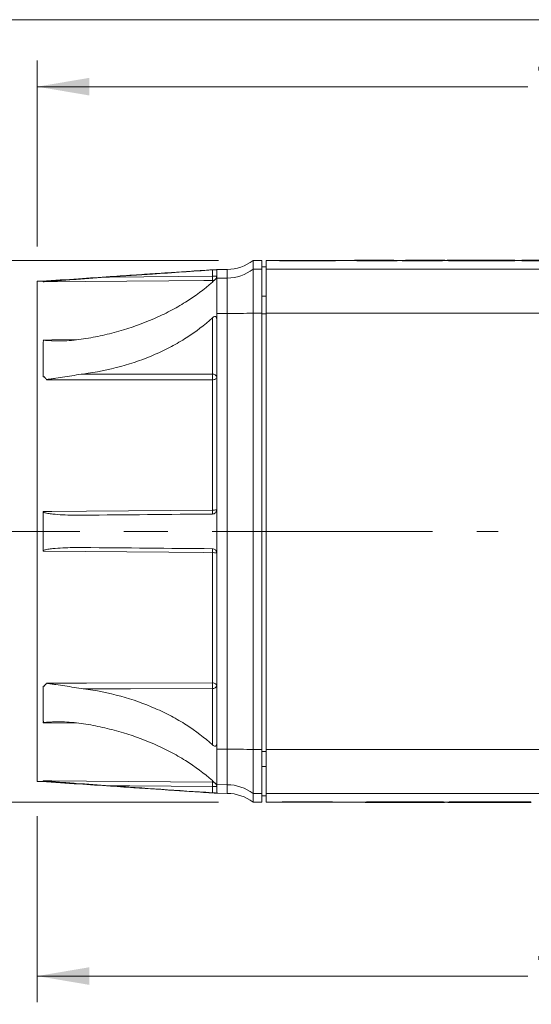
# Model space of a CAD drawing. Header units: millimetres. Extents: x 10 to 272, y 8 to 208.
# Tile 8 of 12: x 48 to 77, y 151 to 208. Entities that reach past the tile are written whole.
import ezdxf

# ---------------------------------------------------------------- set-up
doc = ezdxf.new("R2010")
doc.units = ezdxf.units.MM
doc.header["$PDSIZE"] = -1
doc.linetypes.add('CENTERX2', pattern=[20.32, 12.7, -2.54, 2.54, -2.54])
doc.styles.add('SLDTEXTSTYLE1', font='TXT', dxfattribs={"width": 0.605})
doc.dimstyles.new('SLDDIMSTYLE2', dxfattribs={"dimtxt": 2.054655, "dimasz": 3, "dimexe": 0, "dimexo": 0.0625, "dimgap": 0.513664, "dimtad": 0, "dimtih": 1, "dimtoh": 1, "dimdec": 1, "dimrnd": 1e-09, "dimzin": 12, "dimdsep": 46, "dimtxsty": 'SLDTEXTSTYLE1', "dimsah": 1, "dimcen": 0.09, "dimadec": 0, "dimazin": 3, "dimtfac": 1, "dimtdec": 1, "dimtofl": 0, "dimtmove": 0, "dimatfit": 3, "dimfxl": 1, "dimfrac": 2, "dimtolj": 1, "dimtzin": 12, "dimarcsym": 0})

# ---------------------------------------------------------------- blocks, each defined once
blk = doc.blocks.new('_D_4')
at = {"color": 7, "linetype": 'Continuous', "lineweight": 0}
for p, q in [((48.791, 194.635), (48.791, 205.335)), ((83.812, 205.413), (83.342, 205.413)), ((83.342, 205.413), (83.342, 202.257)), ((90.476, 205.413), (90.946, 205.413)), ((90.946, 205.413), (90.946, 202.257)), ((123.875, 191.708), (123.875, 205.335)), ((48.791, 203.835), (77.031, 203.835)), ((123.875, 203.835), (91.769, 203.835)), ((83.342, 202.257), (83.812, 202.257)), ((90.946, 202.257), (90.476, 202.257))]:
    blk.add_line(p, q, dxfattribs=at)
for points in [[(48.791, 203.835), (51.791, 203.327), (51.791, 204.343)], [(123.875, 203.835), (120.875, 204.343), (120.875, 203.327)]]:
    blk.add_solid(points, dxfattribs=at)
at = {"color": 7, "linetype": 'Continuous', "lineweight": 0, "char_height": 2.1167, "attachment_point": 1, "style": 'SLDTEXTSTYLE1'}
for s, insert in [('75.1', (77.501, 204.986)), ('2.96', (84.4, 204.986))]:
    blk.add_mtext(s, dxfattribs=dict(at, insert=insert))
blk = doc.blocks.new('_D_5')
at = {"color": 7, "linetype": 'Continuous', "lineweight": 0}
for p, q in [((120.723, 163.889), (120.723, 151.115)), ((48.791, 161.815), (48.791, 151.115)), ((83.812, 154.193), (83.342, 154.193)), ((83.342, 154.193), (83.342, 151.038)), ((90.476, 154.193), (90.946, 154.193)), ((90.946, 154.193), (90.946, 151.038)), ((48.791, 152.615), (77.031, 152.615)), ((120.723, 152.615), (91.769, 152.615)), ((83.342, 151.038), (83.812, 151.038)), ((90.946, 151.038), (90.476, 151.038))]:
    blk.add_line(p, q, dxfattribs=at)
for points in [[(48.791, 152.615), (51.791, 152.107), (51.791, 153.123)], [(120.723, 152.615), (117.723, 153.123), (117.723, 152.107)]]:
    blk.add_solid(points, dxfattribs=at)
at = {"color": 7, "linetype": 'Continuous', "lineweight": 0, "char_height": 2.1167, "attachment_point": 1, "style": 'SLDTEXTSTYLE1'}
for s, insert in [('71.9', (77.501, 153.766)), ('2.83', (84.4, 153.766))]:
    blk.add_mtext(s, dxfattribs=dict(at, insert=insert))
blk = doc.blocks.new('_D_6')
at = {"color": 7, "linetype": 'Continuous', "lineweight": 0}
for p, q in [((59.223, 193.825), (18.675, 193.825)), ((20.175, 193.825), (20.175, 181.778)), ((19.587, 181.308), (19.117, 181.308)), ((19.117, 181.308), (19.117, 178.153)), ((26.251, 181.308), (26.721, 181.308)), ((26.721, 181.308), (26.721, 178.153)), ((19.117, 178.153), (19.587, 178.153)), ((26.721, 178.153), (26.251, 178.153)), ((20.175, 162.625), (20.175, 177.682)), ((59.223, 162.625), (18.675, 162.625))]:
    blk.add_line(p, q, dxfattribs=at)
for points in [[(20.175, 193.825), (19.667, 190.825), (20.683, 190.825)], [(20.175, 162.625), (20.683, 165.625), (19.667, 165.625)]]:
    blk.add_solid(points, dxfattribs=at)
at = {"color": 7, "linetype": 'Continuous', "lineweight": 0, "char_height": 2.1167, "attachment_point": 1, "style": 'SLDTEXTSTYLE1'}
for s, insert in [('31.2', (13.277, 180.881)), ('1.23', (20.175, 180.881))]:
    blk.add_mtext(s, dxfattribs=dict(at, insert=insert))

msp = doc.modelspace()

# ---------------------------------------------------------------- linework, layer by layer
at = {"color": 7, "linetype": 'Continuous', "lineweight": 15}
for p, q in [((10.088, 207.692), (270.088, 207.692)), ((61.723, 193.825), (61.223, 193.825)), ((61.223, 193.825), (61.223, 193.326)), ((61.723, 193.825), (61.723, 193.326)), ((61.977, 193.454), (61.723, 193.454)), ((63.41, 193.825), (61.977, 193.825)), ((61.977, 193.326), (61.977, 193.825)), ((67.318, 193.825), (65.277, 193.825)), ((67.062, 193.835), (67.062, 193.825)), ((67.183, 193.809), (68.569, 193.809)), ((67.183, 193.809), (67.183, 193.799)), ((68.569, 193.799), (67.183, 193.799)), ((68.739, 193.835), (67.318, 193.835)), ((68.569, 193.809), (68.569, 193.799)), ((69.656, 193.825), (69.656, 193.815)), ((71.994, 193.835), (70.572, 193.835)), ((70.742, 193.809), (70.742, 193.799)), ((70.742, 193.809), (72.128, 193.809)), ((72.128, 193.799), (70.742, 193.799)), ((72.397, 193.825), (71.994, 193.825)), ((72.128, 193.809), (72.128, 193.799)), ((72.249, 193.835), (72.249, 193.825)), ((76.285, 193.835), (72.397, 193.835)), ((72.397, 193.835), (72.397, 193.834)), ((72.397, 193.834), (75.213, 193.834)), ((72.397, 193.834), (72.397, 193.824)), ((72.605, 193.824), (72.397, 193.824)), ((72.46, 193.82), (72.46, 193.809)), ((75.213, 193.82), (72.46, 193.82)), ((72.46, 193.809), (76.285, 193.809)), ((72.46, 193.809), (72.46, 193.799)), ((76.285, 193.799), (72.46, 193.799)), ((72.605, 193.832), (72.605, 193.826)), ((75.213, 193.832), (72.605, 193.832)), ((72.605, 193.826), (75.213, 193.826)), ((72.605, 193.826), (72.605, 193.82)), ((75.213, 193.834), (75.213, 193.832)), ((75.213, 193.826), (75.213, 193.82)), ((76.285, 193.809), (76.285, 193.835)), ((76.687, 193.825), (76.285, 193.825)), ((76.285, 193.809), (76.285, 193.799)), ((78.556, 193.835), (76.687, 193.835)), ((76.687, 193.835), (76.687, 193.809)), ((76.687, 193.809), (76.687, 193.799)), ((76.687, 193.809), (77.759, 193.809)), ((77.759, 193.799), (76.687, 193.799)), ((52.951, 192.872), (58.875, 192.92)), ((58.875, 192.92), (58.875, 193.279)), ((58.875, 192.92), (59.123, 192.92)), ((59.727, 193.312), (59.11, 193.307)), ((59.123, 193.294), (59.123, 192.832)), ((59.727, 192.814), (59.123, 192.809)), ((59.727, 190.764), (59.727, 192.814)), ((61.223, 193.326), (61.223, 190.797)), ((61.223, 193.326), (61.723, 193.326)), ((61.723, 193.326), (61.723, 190.797)), ((101.869, 193.326), (61.977, 193.326)), ((61.977, 190.797), (61.977, 193.326)), ((49.122, 192.638), (48.791, 192.635)), ((48.791, 163.815), (48.791, 192.635)), ((58.875, 192.609), (58.875, 192.671)), ((61.977, 191.763), (61.723, 191.763)), ((58.875, 187.281), (58.875, 190.527)), ((59.727, 190.764), (59.123, 190.764)), ((59.727, 165.686), (59.727, 190.764)), ((61.223, 190.797), (61.223, 165.654)), ((61.223, 190.797), (61.723, 190.797)), ((61.723, 190.797), (61.723, 165.654)), ((61.977, 190.76), (61.723, 190.76)), ((101.869, 190.797), (61.977, 190.797)), ((61.977, 165.654), (61.977, 190.797)), ((59.123, 190.434), (59.123, 179.225)), ((58.875, 179.452), (58.875, 186.954)), ((58.875, 169.496), (58.875, 176.998)), ((59.123, 176.977), (59.123, 166.016)), ((58.875, 165.923), (58.875, 169.169)), ((49.13, 167.355), (49.123, 167.355)), ((51.188, 167.182), (49.129, 167.206)), ((59.727, 165.686), (59.123, 165.686)), ((59.727, 163.636), (59.727, 165.686)), ((61.223, 165.654), (61.723, 165.654)), ((61.223, 165.654), (61.223, 163.125)), ((61.723, 165.654), (61.723, 163.125)), ((101.869, 165.654), (61.977, 165.654)), ((61.977, 163.125), (61.977, 165.654)), ((61.977, 165.55), (61.723, 165.549)), ((61.977, 164.687), (61.723, 164.687)), ((48.791, 163.815), (49.122, 163.812)), ((58.875, 163.779), (58.875, 163.836)), ((58.875, 163.171), (58.875, 163.53)), ((58.875, 163.53), (59.123, 163.53)), ((59.727, 163.636), (59.122, 163.642)), ((59.123, 163.619), (59.123, 163.153)), ((59.11, 163.144), (59.727, 163.138)), ((61.223, 163.125), (61.723, 163.125)), ((61.223, 163.125), (61.223, 162.625)), ((61.723, 163.125), (61.723, 162.625)), ((61.977, 162.996), (61.723, 162.996)), ((101.869, 163.125), (61.977, 163.125)), ((61.977, 162.625), (61.977, 163.125)), ((61.223, 162.625), (61.723, 162.625)), ((61.977, 162.625), (63.395, 162.625)), ((65.263, 162.625), (67.669, 162.625)), ((67.669, 162.625), (67.669, 162.635)), ((67.669, 162.618), (67.669, 162.625)), ((68.031, 162.615), (71.969, 162.615)), ((68.77, 162.622), (68.77, 162.62)), ((70.47, 162.652), (69.21, 162.652)), ((69.21, 162.642), (69.21, 162.652)), ((69.21, 162.642), (70.47, 162.642)), ((70.528, 162.626), (69.383, 162.626)), ((69.383, 162.616), (69.383, 162.626)), ((69.383, 162.616), (70.528, 162.616)), ((70.61, 162.63), (69.441, 162.63)), ((70.47, 162.642), (70.47, 162.652)), ((70.528, 162.616), (70.528, 162.626)), ((71.112, 162.625), (71.112, 162.626)), ((72.185, 162.625), (71.112, 162.625)), ((71.156, 162.618), (71.156, 162.625)), ((71.156, 162.618), (72.228, 162.618)), ((72.185, 162.625), (72.185, 162.635)), ((72.228, 162.628), (72.185, 162.628)), ((72.228, 162.618), (72.228, 162.628)), ((72.228, 162.625), (72.433, 162.625)), ((72.228, 162.618), (72.228, 162.617)), ((72.433, 162.625), (72.433, 162.635)), ((72.433, 162.618), (72.433, 162.625)), ((72.795, 162.615), (76.876, 162.615)), ((73.534, 162.62), (73.534, 162.622)), ((75.693, 162.652), (73.974, 162.652)), ((73.974, 162.642), (73.974, 162.652)), ((73.974, 162.642), (75.693, 162.642)), ((74.148, 162.626), (75.519, 162.626)), ((74.148, 162.616), (74.148, 162.626)), ((75.519, 162.616), (74.148, 162.616)), ((74.206, 162.63), (75.461, 162.63)), ((75.519, 162.616), (75.519, 162.626)), ((75.693, 162.642), (75.693, 162.652)), ((76.133, 162.622), (76.133, 162.62))]:
    msp.add_line(p, q, dxfattribs=at)
at = {"color": 7, "linetype": 'CENTERX2', "lineweight": 0}
msp.add_line((38.535, 178.225), (75.318, 178.225), dxfattribs=at)
at = {"color": 7, "linetype": 'Continuous', "lineweight": 15, "flags": 128}
for points in [[(59.727, 192.814), (59.727, 193.019), (59.727, 193.17), (59.727, 193.267), (59.727, 193.31), (59.727, 193.312)], [(58.875, 192.671), (58.375, 192.667), (56.375, 192.651), (49.123, 192.592)], [(49.129, 189.244), (49.623, 189.25), (51.175, 189.268)], [(51.443, 187.287), (54.15, 187.285), (58.875, 187.281)], [(58.875, 186.954), (58.623, 186.954), (56.623, 186.956), (49.328, 186.961)], [(59.123, 187.105), (59.118, 187.075), (59.104, 187.047), (59.081, 187.021), (59.05, 186.999), (59.013, 186.98), (58.97, 186.966), (58.923, 186.957), (58.875, 186.954)], [(49.123, 179.368), (49.623, 179.372), (51.622, 179.389), (58.875, 179.452)], [(58.875, 176.998), (58.375, 177.003), (56.375, 177.02), (49.123, 177.082)], [(49.328, 169.49), (49.623, 169.49), (51.622, 169.491), (58.875, 169.496)], [(58.875, 169.169), (54.15, 169.165), (51.443, 169.163)], [(58.875, 169.496), (58.923, 169.493), (58.97, 169.484), (59.013, 169.47), (59.05, 169.452), (59.081, 169.429), (59.104, 169.403), (59.118, 169.375), (59.123, 169.346)], [(49.123, 163.858), (49.623, 163.854), (51.622, 163.838), (58.875, 163.779)], [(58.875, 163.53), (54.121, 163.568), (52.951, 163.578)], [(59.727, 163.138), (59.727, 163.141), (59.727, 163.183), (59.727, 163.28), (59.727, 163.431), (59.727, 163.636)]]:
    msp.add_lwpolyline(points, dxfattribs=at)
at = {"color": 7, "linetype": 'Continuous', "lineweight": 15}
for centre, radius, start, end in [((59.705, 195.812), 2.5, 270.5, 307.3692), ((50.254, 192.796), 8.621, 359.1722, 0.8278), ((58.874, 192.92), 0.249, 318.4512, 359.984), ((59.706, 195.318), 2.504, 270.4915, 307.2891), ((58.873, 192.921), 0.251, 270.4834, 310.5423), ((59.772, 223.085), 32.321, 269.9198, 272.5718), ((58.904, 187.061), 0.222, 11.3256, 97.6761), ((40.465, 187.118), 18.411, 359.4907, 0.5093), ((58.936, 180.198), 0.748, 265.3142, 284.4429), ((51.958, 179.337), 6.917, 359.0522, 0.9478), ((51.958, 177.113), 6.917, 359.0522, 0.9478), ((58.936, 176.252), 0.748, 75.5571, 94.6858), ((40.465, 169.333), 18.411, 359.4907, 0.5093), ((58.904, 169.389), 0.222, 262.3239, 348.6744), ((59.772, 133.365), 32.321, 87.4282, 90.0802), ((58.873, 163.53), 0.25, 0.1018, 89.6039), ((50.254, 163.655), 8.621, 359.1722, 0.8278), ((59.706, 161.132), 2.504, 52.7109, 89.5085), ((59.705, 160.638), 2.5, 52.6308, 89.5)]:
    msp.add_arc(centre, radius, start, end, dxfattribs=at)
for centre, major_axis, ratio, start_param, end_param in [((67.318, -4.492), (0, 198.327), 0.977979, 6.275664, 6.284503), ((70.14, -4.492), (0, 198.327), 0.91415, 0.007522, 0.016313), ((67.318, -4.492), (0, 198.317), 0.977979, 6.278855, 6.283185), ((71.446, -4.492), (0, 198.327), 0.889327, 0.010152, 0.016313), ((71.446, -4.492), (0, 198.317), 0.889327, 0.010152, 0.016314), ((68.739, -4.492), (0, 198.327), 0.908761, 6.278099, 6.283185), ((70.572, -4.492), (0, 198.327), 0.908761, 0, 0.005087), ((67.865, -4.492), (0, 198.327), 0.889327, 6.266872, 6.273034), ((67.865, -4.492), (0, 198.317), 0.889327, 6.266871, 6.273033), ((71.994, -4.492), (0, 198.327), 0.977951, 6.281867, 6.290707), ((69.171, -4.492), (0, 198.327), 0.914121, 6.266872, 6.275664), ((71.994, -4.492), (0, 198.317), 0.977951, 0, 0.00433)]:
    msp.add_ellipse(centre, major_axis=major_axis, ratio=ratio, start_param=start_param, end_param=end_param, dxfattribs=at)
for points, knots in [([(63.101, 193.825), (63.183, 193.825), (63.271, 193.825), (63.46, 193.825), (63.563, 193.825), (63.773, 193.825), (63.882, 193.825), (64.106, 193.825), (64.221, 193.825), (64.561, 193.825), (64.791, 193.825), (65.107, 193.825), (65.209, 193.825), (65.4, 193.825), (65.488, 193.825), (65.65, 193.825), (65.725, 193.825), (65.852, 193.824), (65.907, 193.824), (66.04, 193.823), (66.087, 193.821), (66.088, 193.819), (66.077, 193.818), (66.034, 193.816), (66, 193.815), (65.913, 193.813), (65.86, 193.811), (65.733, 193.809), (65.66, 193.808), (65.419, 193.805), (65.225, 193.803), (64.91, 193.801), (64.8, 193.8), (64.576, 193.799), (64.463, 193.799), (64.235, 193.799), (64.12, 193.799), (63.896, 193.8), (63.787, 193.801), (63.469, 193.803), (63.276, 193.805), (63.03, 193.808), (62.958, 193.809), (62.83, 193.811), (62.774, 193.812), (62.686, 193.815), (62.652, 193.816), (62.606, 193.818), (62.594, 193.819), (62.592, 193.821), (62.637, 193.823), (62.81, 193.824), (62.939, 193.825), (63.101, 193.825)], [0, 0, 0, 0, 0.03125, 0.03125, 0.0625, 0.0625, 0.09375, 0.09375, 0.125, 0.125, 0.1875, 0.1875, 0.21875, 0.21875, 0.25, 0.25, 0.28125, 0.28125, 0.3125, 0.3125, 0.375, 0.375, 0.40625, 0.40625, 0.4375, 0.4375, 0.46875, 0.46875, 0.5, 0.5, 0.5625, 0.5625, 0.59375, 0.59375, 0.625, 0.625, 0.65625, 0.65625, 0.6875, 0.6875, 0.75, 0.75, 0.78125, 0.78125, 0.8125, 0.8125, 0.84375, 0.84375, 0.875, 0.875, 0.9375, 0.9375, 1, 1, 1, 1]), ([(59.122, 193.307), (58.86, 193.289), (58.377, 193.257), (57.704, 193.211), (57.095, 193.17), (56.453, 193.127), (55.588, 193.069), (54.411, 192.99), (52.887, 192.888), (51.071, 192.766), (49.763, 192.679), (49.06, 192.633)], [0, 0, 0, 0, 0.080002, 0.147772, 0.203516, 0.261811, 0.338583, 0.460563, 0.611456, 0.791267, 1, 1, 1, 1]), ([(49.123, 192.597), (49.16, 192.6), (49.199, 192.604), (49.277, 192.61), (49.317, 192.613), (49.435, 192.622), (49.515, 192.629), (49.754, 192.647), (49.913, 192.658), (50.392, 192.693), (50.712, 192.716), (51.671, 192.784), (52.311, 192.828), (52.951, 192.872)], [0, 0, 0, 0, 0.03125, 0.03125, 0.0625, 0.0625, 0.125, 0.125, 0.25, 0.25, 0.5, 0.5, 1, 1, 1, 1]), ([(52.951, 192.872), (53.779, 192.929), (54.607, 192.986), (55.435, 193.043), (56.582, 193.122), (57.728, 193.202), (58.875, 193.279)], [0, 0, 0, 0, 0.00249046, 0.00249046, 0.00249046, 0.005938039, 0.005938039, 0.005938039, 0.005938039]), ([(58.875, 193.279), (58.94, 193.284), (59.004, 193.288), (59.096, 193.293), (59.123, 193.294), (59.123, 193.293)], [0, 0, 0, 0, 0.5, 0.5, 1, 1, 1, 1]), ([(59.119, 192.828), (59.114, 192.82), (59.103, 192.807), (59.066, 192.766), (59.042, 192.74), (58.967, 192.666), (58.919, 192.621), (58.875, 192.582)], [0, 0, 0, 0, 0.25, 0.25, 0.5, 0.5, 1, 1, 1, 1]), ([(59.122, 190.764), (59.123, 190.819), (59.123, 190.926), (59.123, 191.084), (59.123, 191.235), (59.122, 191.38), (59.122, 191.519), (59.122, 191.651), (59.122, 191.777), (59.122, 191.897), (59.123, 192.011), (59.123, 192.118), (59.123, 192.22), (59.123, 192.315), (59.122, 192.403), (59.122, 192.485), (59.122, 192.559), (59.122, 192.624), (59.122, 192.687), (59.123, 192.742), (59.123, 192.787), (59.123, 192.802), (59.122, 192.809)], [0, 0, 0, 0, 0.052312, 0.103185, 0.152719, 0.201088, 0.248508, 0.2952, 0.341367, 0.387175, 0.43274, 0.478171, 0.523592, 0.569135, 0.614937, 0.661153, 0.707952, 0.755521, 0.804055, 0.867029, 0.932328, 1, 1, 1, 1]), ([(58.875, 192.582), (58.402, 192.162), (57.884, 191.776), (57.039, 191.247), (56.747, 191.078), (56.139, 190.759), (55.822, 190.607), (54.856, 190.185), (54.184, 189.946), (53.137, 189.65), (52.781, 189.562), (52.057, 189.406), (51.687, 189.34), (51.317, 189.285)], [0, 0, 0, 0, 0.25, 0.25, 0.375, 0.375, 0.5, 0.5, 0.75, 0.75, 0.875, 0.875, 1, 1, 1, 1]), ([(58.875, 190.527), (58.421, 190.108), (57.92, 189.723), (57.096, 189.196), (56.81, 189.029), (56.213, 188.712), (55.902, 188.562), (54.951, 188.148), (54.288, 187.914), (52.904, 187.534), (52.177, 187.386), (51.443, 187.287)], [0, 0, 0, 0, 0.25, 0.25, 0.375, 0.375, 0.5, 0.5, 0.75, 0.75, 1, 1, 1, 1]), ([(58.875, 190.527), (58.898, 190.549), (58.922, 190.567), (58.972, 190.594), (58.999, 190.604), (59.053, 190.6), (59.079, 190.586), (59.113, 190.529), (59.121, 190.491), (59.122, 190.452)], [0, 0, 0, 0, 0.25, 0.25, 0.5, 0.5, 0.75, 0.75, 1, 1, 1, 1]), ([(51.317, 189.285), (50.953, 189.231), (50.588, 189.205), (50.04, 189.195), (49.857, 189.197), (49.583, 189.206), (49.491, 189.21), (49.354, 189.218), (49.308, 189.221), (49.24, 189.226), (49.217, 189.229), (49.183, 189.232), (49.172, 189.234), (49.155, 189.236), (49.149, 189.237), (49.138, 189.24), (49.131, 189.241), (49.129, 189.244)], [0, 0, 0, 0, 0.5, 0.5, 0.75, 0.75, 0.875, 0.875, 0.9375, 0.9375, 0.96875, 0.96875, 0.984375, 0.984375, 0.992188, 0.992188, 1, 1, 1, 1]), ([(49.129, 189.244), (49.143, 189.221), (49.147, 189.196), (49.139, 189.146), (49.133, 189.121), (49.13, 189.095)], [0, 0, 0, 0, 0.5, 0.5, 1, 1, 1, 1]), ([(49.328, 186.961), (49.324, 186.969), (49.317, 186.985), (49.303, 187.006), (49.282, 187.026), (49.254, 187.055), (49.217, 187.091), (49.193, 187.12), (49.182, 187.133)], [0, 0, 0, 0, 0.122818, 0.252253, 0.329303, 0.501767, 0.772669, 1, 1, 1, 1]), ([(49.328, 186.961), (49.327, 186.963), (49.331, 186.964), (49.336, 186.967), (49.338, 186.967), (49.346, 186.97), (49.352, 186.971), (49.368, 186.974), (49.379, 186.976), (49.412, 186.982), (49.434, 186.985), (49.5, 186.995), (49.545, 187.001), (49.678, 187.019), (49.766, 187.032), (50.032, 187.071), (50.209, 187.098), (50.74, 187.182), (51.091, 187.24), (51.443, 187.287)], [0, 0, 0, 0, 0.003906, 0.003906, 0.007813, 0.007813, 0.015625, 0.015625, 0.03125, 0.03125, 0.0625, 0.0625, 0.125, 0.125, 0.25, 0.25, 0.5, 0.5, 1, 1, 1, 1]), ([(51.413, 179.158), (51.028, 179.155), (50.643, 179.16), (50.067, 179.187), (49.875, 179.2), (49.588, 179.229), (49.493, 179.241), (49.35, 179.265), (49.303, 179.275), (49.233, 179.292), (49.21, 179.299), (49.165, 179.315), (49.142, 179.324), (49.123, 179.338)], [0, 0, 0, 0, 0.5, 0.5, 0.75, 0.75, 0.875, 0.875, 0.9375, 0.9375, 0.96875, 0.96875, 1, 1, 1, 1]), ([(59.123, 179.473), (59.123, 179.407), (59.096, 179.343), (59.004, 179.251), (58.94, 179.224), (58.875, 179.223)], [0, 0, 0, 0, 0.5, 0.5, 1, 1, 1, 1]), ([(49.123, 177.112), (49.143, 177.127), (49.165, 177.136), (49.21, 177.151), (49.233, 177.158), (49.304, 177.176), (49.351, 177.185), (49.493, 177.209), (49.588, 177.221), (49.876, 177.251), (50.067, 177.263), (50.643, 177.291), (51.028, 177.296), (51.413, 177.292)], [0, 0, 0, 0, 0.03125, 0.03125, 0.0625, 0.0625, 0.125, 0.125, 0.25, 0.25, 0.5, 0.5, 1, 1, 1, 1]), ([(58.875, 177.227), (58.94, 177.227), (59.004, 177.2), (59.096, 177.108), (59.123, 177.043), (59.123, 176.977)], [0, 0, 0, 0, 0.5, 0.5, 1, 1, 1, 1]), ([(49.182, 169.317), (49.205, 169.346), (49.232, 169.374), (49.286, 169.428), (49.315, 169.455), (49.328, 169.49)], [0, 0, 0, 0, 0.5, 0.5, 1, 1, 1, 1]), ([(51.443, 169.163), (51.092, 169.21), (50.739, 169.269), (50.209, 169.352), (50.032, 169.379), (49.766, 169.418), (49.677, 169.431), (49.544, 169.45), (49.5, 169.456), (49.434, 169.465), (49.412, 169.469), (49.379, 169.474), (49.368, 169.476), (49.352, 169.479), (49.346, 169.481), (49.338, 169.483), (49.336, 169.484), (49.331, 169.486), (49.327, 169.487), (49.328, 169.49)], [0, 0, 0, 0, 0.5, 0.5, 0.75, 0.75, 0.875, 0.875, 0.9375, 0.9375, 0.96875, 0.96875, 0.984375, 0.984375, 0.992188, 0.992188, 0.996094, 0.996094, 1, 1, 1, 1]), ([(58.875, 165.923), (58.421, 166.342), (57.92, 166.728), (57.096, 167.254), (56.81, 167.422), (56.213, 167.738), (55.902, 167.888), (54.951, 168.303), (54.288, 168.536), (52.904, 168.917), (52.177, 169.064), (51.443, 169.163)], [0, 0, 0, 0, 0.25, 0.25, 0.375, 0.375, 0.5, 0.5, 0.75, 0.75, 1, 1, 1, 1]), ([(49.129, 167.206), (49.133, 167.213), (49.141, 167.229), (49.145, 167.254), (49.143, 167.283), (49.135, 167.317), (49.132, 167.342), (49.13, 167.355)], [0, 0, 0, 0, 0.15946, 0.324486, 0.499488, 0.749797, 1, 1, 1, 1]), ([(49.129, 167.206), (49.131, 167.209), (49.138, 167.21), (49.149, 167.213), (49.154, 167.214), (49.171, 167.216), (49.182, 167.218), (49.216, 167.222), (49.239, 167.224), (49.308, 167.229), (49.353, 167.232), (49.491, 167.24), (49.582, 167.244), (49.857, 167.253), (50.04, 167.255), (50.588, 167.245), (50.953, 167.219), (51.317, 167.166)], [0, 0, 0, 0, 0.007812, 0.007812, 0.015625, 0.015625, 0.03125, 0.03125, 0.0625, 0.0625, 0.125, 0.125, 0.25, 0.25, 0.5, 0.5, 1, 1, 1, 1]), ([(58.875, 163.868), (58.402, 164.288), (57.884, 164.674), (57.039, 165.204), (56.747, 165.372), (56.139, 165.692), (55.822, 165.843), (54.856, 166.265), (54.184, 166.504), (53.137, 166.8), (52.781, 166.889), (52.057, 167.044), (51.687, 167.111), (51.317, 167.166)], [0, 0, 0, 0, 0.25, 0.25, 0.375, 0.375, 0.5, 0.5, 0.75, 0.75, 0.875, 0.875, 1, 1, 1, 1]), ([(59.122, 165.998), (59.121, 165.96), (59.113, 165.922), (59.079, 165.865), (59.053, 165.85), (59, 165.846), (58.973, 165.856), (58.922, 165.883), (58.898, 165.902), (58.875, 165.923)], [0, 0, 0, 0, 0.25, 0.25, 0.5, 0.5, 0.75, 0.75, 1, 1, 1, 1]), ([(59.122, 163.641), (59.122, 163.646), (59.123, 163.657), (59.123, 163.686), (59.123, 163.723), (59.122, 163.768), (59.122, 163.823), (59.122, 163.884), (59.122, 163.953), (59.122, 164.029), (59.122, 164.112), (59.123, 164.2), (59.123, 164.294), (59.123, 164.394), (59.123, 164.499), (59.122, 164.61), (59.122, 164.726), (59.122, 164.848), (59.122, 164.976), (59.122, 165.109), (59.123, 165.248), (59.123, 165.391), (59.123, 165.538), (59.123, 165.636), (59.122, 165.686)], [0, 0, 0, 0, 0.051083, 0.10071, 0.148938, 0.195914, 0.241831, 0.286902, 0.331325, 0.375265, 0.418838, 0.462131, 0.505244, 0.548284, 0.591363, 0.634607, 0.678148, 0.722135, 0.766723, 0.812074, 0.858349, 0.90569, 0.952263, 1, 1, 1, 1]), ([(49.06, 163.817), (49.767, 163.771), (51.082, 163.683), (52.906, 163.561), (54.434, 163.458), (55.612, 163.379), (56.475, 163.321), (57.115, 163.278), (57.728, 163.237), (58.415, 163.191), (58.912, 163.158), (59.183, 163.139)], [0, 0, 0, 0, 0.208593, 0.388082, 0.538469, 0.65976, 0.735849, 0.793344, 0.848885, 0.9177, 1, 1, 1, 1]), ([(52.951, 163.578), (52.311, 163.622), (51.671, 163.666), (50.712, 163.734), (50.392, 163.757), (49.914, 163.792), (49.754, 163.804), (49.516, 163.822), (49.437, 163.828), (49.318, 163.837), (49.279, 163.84), (49.2, 163.847), (49.161, 163.85), (49.123, 163.853)], [0, 0, 0, 0, 0.5, 0.5, 0.75, 0.75, 0.875, 0.875, 0.9375, 0.9375, 0.96875, 0.96875, 1, 1, 1, 1]), ([(58.875, 163.868), (58.897, 163.849), (58.919, 163.828), (58.966, 163.784), (58.991, 163.76), (59.041, 163.71), (59.066, 163.685), (59.103, 163.644), (59.114, 163.63), (59.119, 163.622)], [0, 0, 0, 0, 0.25, 0.25, 0.5, 0.5, 0.75, 0.75, 1, 1, 1, 1]), ([(59.123, 163.157), (59.123, 163.156), (59.096, 163.157), (59.004, 163.162), (58.94, 163.166), (58.875, 163.171)], [0, 0, 0, 0, 0.5, 0.5, 1, 1, 1, 1]), ([(63.101, 162.625), (63.02, 162.626), (62.948, 162.626), (62.821, 162.626), (62.767, 162.626), (62.68, 162.627), (62.648, 162.628), (62.604, 162.629), (62.593, 162.63), (62.595, 162.632), (62.642, 162.634), (62.774, 162.638), (62.829, 162.639), (62.958, 162.641), (63.03, 162.642), (63.193, 162.645), (63.283, 162.646), (63.473, 162.647), (63.573, 162.648), (63.893, 162.65), (64.119, 162.651), (64.463, 162.651), (64.576, 162.651), (64.799, 162.65), (64.91, 162.65), (65.12, 162.648), (65.22, 162.647), (65.41, 162.646), (65.499, 162.644), (65.74, 162.641), (65.87, 162.639), (66, 162.635), (66.033, 162.634), (66.077, 162.632), (66.088, 162.631), (66.087, 162.63), (66.075, 162.629), (66.03, 162.628), (65.996, 162.627), (65.863, 162.626), (65.733, 162.626), (65.488, 162.625), (65.4, 162.625), (65.21, 162.625), (65.107, 162.625), (64.896, 162.625), (64.788, 162.625), (64.563, 162.625), (64.448, 162.625), (64.107, 162.625), (63.878, 162.625), (63.459, 162.625), (63.264, 162.625), (63.101, 162.625)], [0, 0, 0, 0, 0.03125, 0.03125, 0.0625, 0.0625, 0.09375, 0.09375, 0.125, 0.125, 0.1875, 0.1875, 0.21875, 0.21875, 0.25, 0.25, 0.28125, 0.28125, 0.3125, 0.3125, 0.375, 0.375, 0.40625, 0.40625, 0.4375, 0.4375, 0.46875, 0.46875, 0.5, 0.5, 0.5625, 0.5625, 0.59375, 0.59375, 0.625, 0.625, 0.65625, 0.65625, 0.6875, 0.6875, 0.75, 0.75, 0.78125, 0.78125, 0.8125, 0.8125, 0.84375, 0.84375, 0.875, 0.875, 0.9375, 0.9375, 1, 1, 1, 1]), ([(67.669, 162.635), (67.669, 162.637), (67.687, 162.64), (67.781, 162.643), (67.825, 162.644), (67.938, 162.647), (68.01, 162.648), (68.169, 162.649), (68.258, 162.65), (68.44, 162.651), (68.535, 162.651), (68.822, 162.652), (69.016, 162.652), (69.21, 162.652)], [0, 0, 0, 0, 0.25, 0.25, 0.375, 0.375, 0.5, 0.5, 0.625, 0.625, 0.75, 0.75, 1, 1, 1, 1]), ([(69.21, 162.642), (69.016, 162.642), (68.823, 162.642), (68.537, 162.641), (68.443, 162.641), (68.261, 162.64), (68.172, 162.639), (68.013, 162.638), (67.941, 162.637), (67.827, 162.634), (67.783, 162.633), (67.688, 162.63), (67.669, 162.627), (67.669, 162.625)], [0, 0, 0, 0, 0.25, 0.25, 0.375, 0.375, 0.5, 0.5, 0.625, 0.625, 0.75, 0.75, 1, 1, 1, 1]), ([(67.669, 162.618), (67.672, 162.617), (67.679, 162.616), (67.761, 162.615), (67.883, 162.615), (67.998, 162.615), (68.031, 162.615)], [0, 0, 0, 0, 0.297902, 0.605717, 0.887165, 1, 1, 1, 1]), ([(68.77, 162.622), (68.77, 162.623), (68.774, 162.624), (68.812, 162.626), (68.849, 162.627), (68.978, 162.628), (69.068, 162.629), (69.251, 162.629), (69.346, 162.63), (69.441, 162.63)], [0, 0, 0, 0, 0.25, 0.25, 0.5, 0.5, 0.75, 0.75, 1, 1, 1, 1]), ([(69.383, 162.616), (69.291, 162.616), (69.2, 162.616), (69.065, 162.616), (69.022, 162.616), (68.942, 162.617), (68.907, 162.617), (68.824, 162.617), (68.8, 162.617), (68.773, 162.618), (68.77, 162.619), (68.77, 162.62)], [0, 0, 0, 0, 0.25, 0.25, 0.375, 0.375, 0.5, 0.5, 0.75, 0.75, 1, 1, 1, 1]), ([(70.47, 162.652), (70.686, 162.652), (70.902, 162.652), (71.225, 162.652), (71.332, 162.651), (71.543, 162.651), (71.648, 162.65), (71.84, 162.649), (71.929, 162.648), (72.061, 162.645), (72.104, 162.644), (72.158, 162.641), (72.17, 162.64), (72.184, 162.637), (72.186, 162.636), (72.185, 162.635)], [0, 0, 0, 0, 0.25, 0.25, 0.375, 0.375, 0.5, 0.5, 0.625, 0.625, 0.75, 0.75, 0.875, 0.875, 1, 1, 1, 1]), ([(72.185, 162.625), (72.186, 162.626), (72.184, 162.627), (72.17, 162.63), (72.158, 162.631), (72.103, 162.634), (72.059, 162.635), (71.926, 162.638), (71.837, 162.639), (71.643, 162.64), (71.538, 162.641), (71.328, 162.641), (71.221, 162.642), (70.901, 162.642), (70.686, 162.642), (70.47, 162.642)], [0, 0, 0, 0, 0.125, 0.125, 0.25, 0.25, 0.375, 0.375, 0.5, 0.5, 0.625, 0.625, 0.75, 0.75, 1, 1, 1, 1]), ([(70.528, 162.626), (70.623, 162.626), (70.76, 162.626), (70.93, 162.626), (71.026, 162.626), (71.087, 162.627), (71.104, 162.627), (71.111, 162.627)], [0, 0, 0, 0, 0.432976, 0.629022, 0.783087, 0.910316, 1, 1, 1, 1]), ([(71.156, 162.618), (71.156, 162.618), (71.153, 162.617), (71.122, 162.617), (71.107, 162.617), (71.061, 162.617), (71.03, 162.616), (70.925, 162.616), (70.844, 162.616), (70.686, 162.616), (70.607, 162.616), (70.528, 162.616)], [0, 0, 0, 0, 0.25, 0.25, 0.375, 0.375, 0.5, 0.5, 0.75, 0.75, 1, 1, 1, 1]), ([(70.61, 162.63), (70.667, 162.63), (70.724, 162.629), (70.837, 162.629), (70.893, 162.629), (70.998, 162.629), (71.045, 162.628), (71.103, 162.627), (71.112, 162.626), (71.112, 162.626)], [0, 0, 0, 0, 0.25, 0.25, 0.5, 0.5, 0.75, 0.75, 1, 1, 1, 1]), ([(71.969, 162.615), (71.988, 162.615), (72.074, 162.615), (72.179, 162.615), (72.225, 162.616), (72.227, 162.617), (72.228, 162.617)], [0, 0, 0, 0, 0.08602, 0.398451, 0.8411334, 1, 1, 1, 1]), ([(72.433, 162.635), (72.433, 162.637), (72.451, 162.64), (72.545, 162.643), (72.589, 162.644), (72.703, 162.647), (72.774, 162.648), (72.933, 162.649), (73.023, 162.65), (73.205, 162.651), (73.299, 162.651), (73.587, 162.652), (73.78, 162.652), (73.974, 162.652)], [0, 0, 0, 0, 0.25, 0.25, 0.375, 0.375, 0.5, 0.5, 0.625, 0.625, 0.75, 0.75, 1, 1, 1, 1]), ([(73.974, 162.642), (73.78, 162.642), (73.587, 162.642), (73.301, 162.641), (73.207, 162.641), (73.026, 162.64), (72.936, 162.639), (72.777, 162.638), (72.706, 162.637), (72.592, 162.634), (72.547, 162.633), (72.452, 162.63), (72.433, 162.627), (72.433, 162.625)], [0, 0, 0, 0, 0.25, 0.25, 0.375, 0.375, 0.5, 0.5, 0.625, 0.625, 0.75, 0.75, 1, 1, 1, 1]), ([(72.433, 162.618), (72.436, 162.617), (72.443, 162.616), (72.525, 162.615), (72.647, 162.615), (72.762, 162.615), (72.795, 162.615)], [0, 0, 0, 0, 0.297902, 0.605717, 0.887165, 1, 1, 1, 1]), ([(74.206, 162.63), (74.111, 162.63), (74.017, 162.629), (73.832, 162.629), (73.743, 162.628), (73.614, 162.627), (73.577, 162.626), (73.539, 162.624), (73.534, 162.623), (73.534, 162.622)], [0, 0, 0, 0, 0.25, 0.25, 0.5, 0.5, 0.75, 0.75, 1, 1, 1, 1]), ([(73.534, 162.62), (73.534, 162.619), (73.537, 162.618), (73.563, 162.617), (73.586, 162.617), (73.669, 162.617), (73.704, 162.617), (73.784, 162.616), (73.827, 162.616), (73.962, 162.616), (74.055, 162.616), (74.148, 162.616)], [0, 0, 0, 0, 0.25, 0.25, 0.5, 0.5, 0.625, 0.625, 0.75, 0.75, 1, 1, 1, 1]), ([(76.133, 162.622), (76.133, 162.623), (76.129, 162.624), (76.09, 162.626), (76.054, 162.627), (75.924, 162.628), (75.834, 162.629), (75.652, 162.629), (75.556, 162.63), (75.461, 162.63)], [0, 0, 0, 0, 0.25, 0.25, 0.5, 0.5, 0.75, 0.75, 1, 1, 1, 1]), ([(75.519, 162.616), (75.611, 162.616), (75.703, 162.616), (75.837, 162.616), (75.881, 162.616), (75.961, 162.617), (75.996, 162.617), (76.079, 162.617), (76.103, 162.617), (76.13, 162.618), (76.133, 162.619), (76.133, 162.62)], [0, 0, 0, 0, 0.25, 0.25, 0.375, 0.375, 0.5, 0.5, 0.75, 0.75, 1, 1, 1, 1]), ([(75.693, 162.652), (75.886, 162.652), (76.078, 162.652), (76.455, 162.651), (76.646, 162.65), (76.888, 162.648), (76.959, 162.647), (77.074, 162.644), (77.118, 162.643), (77.182, 162.641), (77.203, 162.64), (77.229, 162.637), (77.234, 162.636), (77.234, 162.635)], [0, 0, 0, 0, 0.25, 0.25, 0.5, 0.5, 0.625, 0.625, 0.75, 0.75, 0.875, 0.875, 1, 1, 1, 1]), ([(77.234, 162.625), (77.234, 162.627), (77.216, 162.63), (77.122, 162.633), (77.078, 162.634), (76.964, 162.637), (76.893, 162.638), (76.734, 162.639), (76.644, 162.64), (76.462, 162.641), (76.368, 162.641), (76.08, 162.642), (75.887, 162.642), (75.693, 162.642)], [0, 0, 0, 0, 0.25, 0.25, 0.375, 0.375, 0.5, 0.5, 0.625, 0.625, 0.75, 0.75, 1, 1, 1, 1]), ([(76.876, 162.615), (76.898, 162.615), (77.004, 162.615), (77.141, 162.615), (77.225, 162.616), (77.231, 162.617), (77.234, 162.618)], [0, 0, 0, 0, 0.075226, 0.357349, 0.741124, 1, 1, 1, 1])]:
    msp.add_open_spline(points, degree=3, knots=knots, dxfattribs=at)
for points in [[(59.123, 192.832), (59.123, 192.83), (59.121, 192.829), (59.119, 192.828)], [(59.122, 192.809), (59.12, 192.815), (59.12, 192.822), (59.119, 192.828)], [(49.123, 192.61), (49.123, 192.606), (49.123, 192.601), (49.123, 192.597)], [(49.123, 192.592), (49.123, 192.593), (49.123, 192.595), (49.123, 192.597)], [(59.122, 190.764), (59.121, 190.66), (59.122, 190.556), (59.122, 190.452)], [(59.122, 190.452), (59.122, 190.446), (59.123, 190.44), (59.123, 190.434)], [(49.13, 189.095), (49.128, 189.095), (49.125, 189.095), (49.123, 189.095)], [(49.123, 189.017), (49.123, 189.043), (49.123, 189.069), (49.123, 189.095)], [(49.123, 187.779), (49.123, 188.216), (49.123, 188.63), (49.123, 189.017)], [(49.123, 187.243), (49.123, 187.426), (49.123, 187.604), (49.123, 187.779)], [(49.123, 187.133), (49.123, 187.17), (49.123, 187.207), (49.123, 187.243)], [(49.123, 187.133), (49.142, 187.133), (49.162, 187.133), (49.182, 187.134)], [(49.123, 179.338), (49.123, 179.348), (49.123, 179.358), (49.123, 179.368)], [(49.123, 179.138), (49.123, 179.205), (49.123, 179.271), (49.123, 179.338)], [(58.875, 179.223), (56.387, 179.201), (53.9, 179.18), (51.413, 179.158)], [(59.123, 179.225), (59.123, 178.558), (59.123, 177.892), (59.123, 177.225)], [(49.123, 178.926), (49.123, 178.997), (49.123, 179.067), (49.123, 179.138)], [(49.123, 177.524), (49.123, 177.991), (49.123, 178.459), (49.123, 178.926)], [(49.123, 177.312), (49.123, 177.383), (49.123, 177.453), (49.123, 177.524)], [(49.123, 177.312), (49.123, 177.246), (49.123, 177.179), (49.123, 177.112)], [(49.123, 177.082), (49.123, 177.092), (49.123, 177.102), (49.123, 177.112)], [(51.413, 177.292), (53.9, 177.271), (56.387, 177.249), (58.875, 177.227)], [(59.123, 177.225), (59.123, 177.143), (59.123, 177.06), (59.123, 176.977)], [(49.182, 169.317), (49.162, 169.317), (49.142, 169.317), (49.123, 169.317)], [(49.123, 169.207), (49.123, 169.243), (49.123, 169.28), (49.123, 169.317)], [(49.123, 168.671), (49.123, 168.846), (49.123, 169.025), (49.123, 169.207)], [(49.123, 167.956), (49.123, 168.186), (49.123, 168.425), (49.123, 168.671)], [(49.123, 167.433), (49.123, 167.602), (49.123, 167.776), (49.123, 167.956)], [(49.123, 167.355), (49.123, 167.381), (49.123, 167.407), (49.123, 167.433)], [(59.122, 165.686), (59.121, 165.79), (59.122, 165.894), (59.122, 165.998)], [(59.123, 166.016), (59.123, 166.01), (59.122, 166.004), (59.122, 165.998)], [(49.123, 163.853), (49.123, 163.856), (49.123, 163.857), (49.123, 163.858)], [(49.123, 163.841), (49.123, 163.845), (49.123, 163.849), (49.123, 163.853)], [(58.875, 163.171), (56.9, 163.305), (54.925, 163.442), (52.951, 163.578)], [(59.122, 163.642), (59.12, 163.635), (59.12, 163.629), (59.119, 163.622)], [(59.119, 163.622), (59.121, 163.621), (59.123, 163.62), (59.123, 163.619)]]:
    msp.add_open_spline(points, degree=3, dxfattribs=at)
at = {"color": 7, "linetype": 'Continuous', "lineweight": 0}
msp.add_point((48.791, 178.225), dxfattribs=at)

# ---------------------------------------------------------------- dimensions: what is measured, and where the dimension line sits
for base, p1, p2, picture, middle in [((48.791, 203.835), (123.875, 189.708), (48.791, 192.635), '_D_4', (84.4, 203.835)), ((120.723, 152.615), (48.791, 163.815), (120.723, 165.889), '_D_5', (84.4, 152.615))]:
    dim = msp.add_linear_dim(base=base, p1=p1, p2=p2, dimstyle='SLDDIMSTYLE2', dxfattribs=at)
    dim.commit()
    dim.dimension.update_dxf_attribs({"geometry": picture, "text_midpoint": middle, "dimtype": 160})
dim = msp.add_linear_dim(base=(20.175, 162.625), p1=(61.223, 193.825), p2=(61.223, 162.625), angle=90, dimstyle='SLDDIMSTYLE2', dxfattribs=at)
dim.commit()
dim.dimension.update_dxf_attribs({"geometry": '_D_6', "text_midpoint": (20.175, 179.73), "dimtype": 160})

doc.saveas('drawing.dxf')
